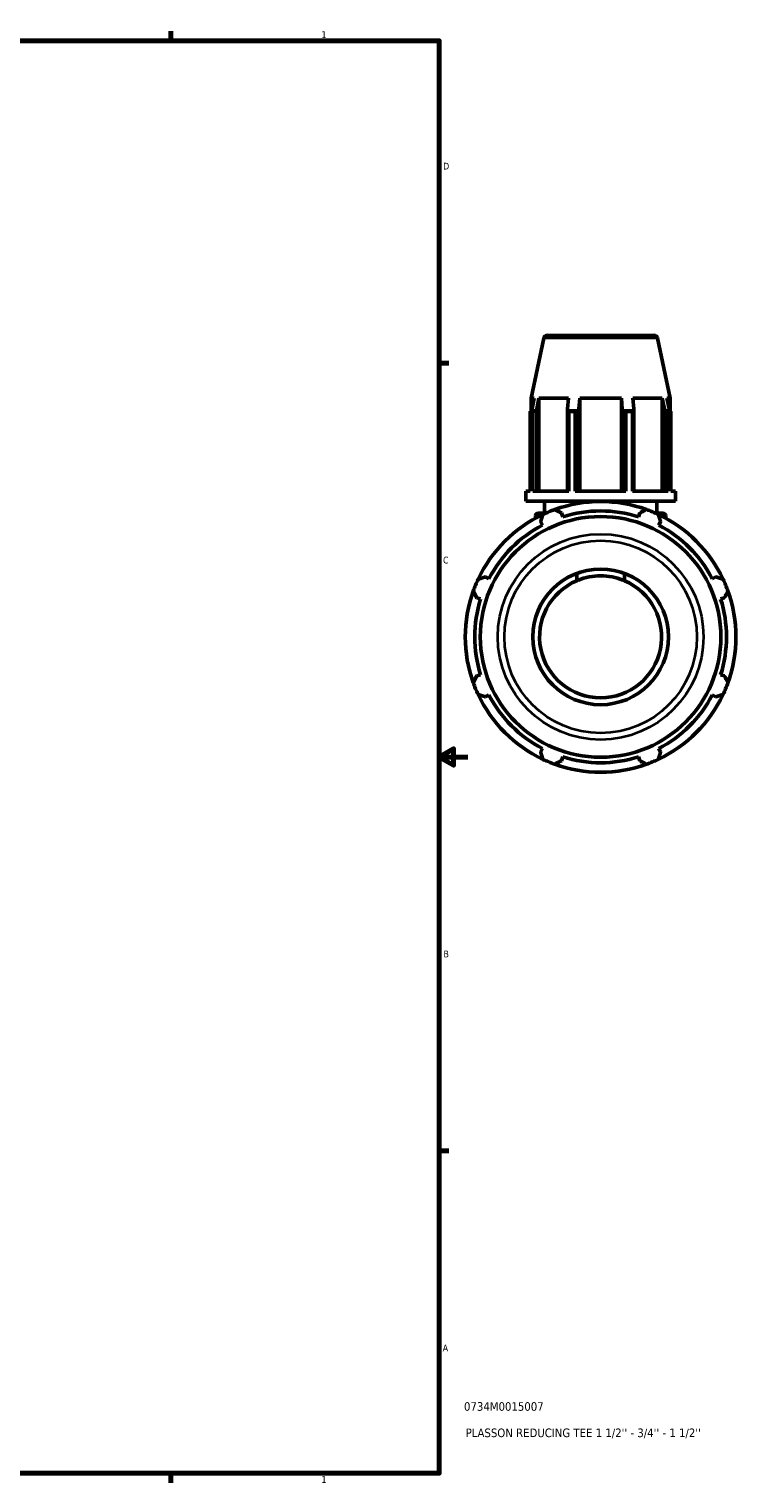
# Model space of a CAD drawing. Header units: inches. Extents: x 0.1 to 45.3, y -10.4 to 31.9.
# Tile 6 of 7: x 27.8 to 37.6, y 0.9 to 21.2. Entities that reach past the tile are written whole.
import ezdxf

# ---------------------------------------------------------------- set-up
doc = ezdxf.new("R2010")
doc.units = ezdxf.units.IN
doc.header["$MEASUREMENT"] = 0
for name, color, linetype, lineweight in [('Border (ANSI)', 7, 'Continuous', 70), ('Title (ANSI)', 7, 'Continuous', 50), ('Visible (ANSI)', 7, 'Continuous', 50), ('Visible Narrow (ANSI)', 7, 'Continuous', 35)]:
    doc.layers.add(name, color=color, linetype=linetype, lineweight=lineweight)
doc.styles.add('Note Text (ANSI)', font='tahoma.ttf')
doc.styles.add('Text Style29', font='tahoma.ttf')

# ---------------------------------------------------------------- blocks, each defined once
blk = doc.blocks.new('Borders Default Border')
at = {"layer": 'Border (ANSI)'}
for p, q in [((29.75, 21), (29.75, 21.134)), ((33.5, 16.5), (33.634, 16.5)), ((33.5, 5.5), (33.634, 5.5)), ((29.75, 1), (29.75, 0.866))]:
    blk.add_line(p, q, dxfattribs=at)
at = {"layer": 'Border (ANSI)', "flags": 128}
for points in [[(0.5, 1), (0.5, 21), (33.5, 21), (33.5, 1), (0.5, 1)], [(33.9, 11), (33.5, 11), (33.7, 11.115), (33.7, 10.885), (33.5, 11)]]:
    blk.add_lwpolyline(points, dxfattribs=at)
at = {"layer": 'Border (ANSI)', "color": 5, "true_color": 0x0000ff, "char_height": 0.0945, "attachment_point": 7, "style": 'Note Text (ANSI)'}
for s, insert in [('1', (31.854, 21.04)), ('D', (33.553, 19.203)), ('C', (33.552, 13.701)), ('B', (33.558, 8.203)), ('A', (33.547, 2.703)), ('1', (31.854, 0.866))]:
    blk.add_mtext(s, dxfattribs=dict(at, insert=insert))
blk = doc.blocks.new('Title Blocks ANSI - Large')
at = {"layer": 'Title (ANSI)', "color": 5, "true_color": 0x0000ff, "style": 'Text Style29'}
for tag, p in [('PART_NUMBER_001', (0.345, 0.873)), ('DESCRIPTION_001', (0.369, 0.505))]:
    blk.add_attdef(tag, p, '', height=0.12, dxfattribs=at)

msp = doc.modelspace()

# ---------------------------------------------------------------- linework, layer by layer
at = {"layer": 'Visible (ANSI)'}
for p, q in [((35.01, 16.888), (36.496, 16.888)), ((34.959, 16.847), (34.781, 16.011)), ((36.547, 16.847), (36.725, 16.011)), ((34.826, 16.011), (34.781, 16.011)), ((34.781, 15.83), (34.781, 16.011)), ((34.855, 15.836), (34.792, 15.836)), ((34.826, 16.011), (34.796, 15.864)), ((34.863, 15.864), (34.891, 16.011)), ((34.863, 14.712), (34.863, 15.864)), ((34.891, 14.712), (34.891, 16.011)), ((35.304, 16.011), (34.891, 16.011)), ((35.304, 16.011), (35.29, 15.864)), ((35.29, 15.864), (35.29, 14.712)), ((35.444, 15.836), (35.292, 15.836)), ((35.451, 15.864), (35.461, 16.011)), ((35.451, 14.712), (35.451, 15.864)), ((36.045, 16.011), (35.461, 16.011)), ((35.461, 14.712), (35.461, 16.011)), ((36.045, 16.011), (36.055, 15.864)), ((36.045, 14.712), (36.045, 16.011)), ((36.055, 15.864), (36.055, 14.712)), ((36.214, 15.836), (36.062, 15.836)), ((36.216, 15.864), (36.202, 16.011)), ((36.615, 16.011), (36.202, 16.011)), ((36.216, 14.712), (36.216, 15.864)), ((36.615, 16.011), (36.643, 15.864)), ((36.615, 14.712), (36.615, 16.011)), ((36.643, 15.864), (36.643, 14.712)), ((36.714, 15.836), (36.651, 15.836)), ((36.71, 15.864), (36.68, 16.011)), ((36.725, 16.011), (36.68, 16.011)), ((36.725, 15.83), (36.725, 16.011)), ((34.807, 15.824), (34.77, 15.824)), ((34.77, 14.712), (34.77, 15.824)), ((34.807, 15.824), (34.807, 14.712)), ((35.399, 15.824), (35.308, 15.824)), ((35.308, 14.712), (35.308, 15.824)), ((35.399, 15.824), (35.399, 14.712)), ((36.198, 15.824), (36.107, 15.824)), ((36.107, 14.712), (36.107, 15.824)), ((36.198, 15.824), (36.198, 14.712)), ((36.736, 15.824), (36.698, 15.824)), ((36.698, 14.712), (36.698, 15.824)), ((36.736, 15.824), (36.736, 14.712)), ((34.708, 14.573), (34.708, 14.712)), ((34.77, 14.712), (34.708, 14.712)), ((35.308, 14.712), (34.807, 14.712)), ((36.107, 14.712), (35.399, 14.712)), ((36.698, 14.712), (36.198, 14.712)), ((36.798, 14.712), (36.736, 14.712)), ((36.798, 14.573), (36.798, 14.712)), ((36.798, 14.573), (34.708, 14.573)), ((34.969, 14.405), (34.969, 14.573)), ((36.537, 14.405), (36.537, 14.573)), ((34.844, 14.335), (34.844, 14.367)), ((34.882, 14.405), (34.983, 14.405)), ((34.915, 14.288), (34.941, 14.238)), ((35.224, 14.355), (35.207, 14.409)), ((36.299, 14.409), (36.282, 14.355)), ((36.523, 14.405), (36.624, 14.405)), ((36.565, 14.238), (36.591, 14.288)), ((36.662, 14.335), (36.662, 14.367)), ((34.194, 13.49), (34.144, 13.516)), ((35.421, 13.565), (35.421, 13.463)), ((36.085, 13.463), (36.085, 13.565)), ((37.362, 13.516), (37.312, 13.49)), ((34.023, 13.224), (34.077, 13.207)), ((37.429, 13.207), (37.483, 13.224)), ((34.077, 12.15), (34.023, 12.133)), ((37.483, 12.133), (37.429, 12.15)), ((34.144, 11.841), (34.194, 11.867)), ((37.312, 11.867), (37.362, 11.841)), ((34.941, 11.119), (34.915, 11.069)), ((35.207, 10.948), (35.224, 11.002)), ((36.282, 11.002), (36.299, 10.948)), ((36.591, 11.069), (36.565, 11.119))]:
    msp.add_line(p, q, dxfattribs=at)
for radius in [1.68, 0.947]:
    msp.add_circle((35.753, 12.678), radius, dxfattribs=at)
for centre, radius, start, end in [((35.01, 16.836), 0.0524, 90, 168), ((36.496, 16.836), 0.0524, 12, 90), ((35.753, 12.678), 1.89, 109.792, 115.208), ((35.753, 12.678), 1.89, 70.208, 109.792), ((35.753, 12.678), 1.758, 72.5, 107.5), ((35.753, 12.678), 1.89, 64.792, 70.208), ((35.753, 12.678), 1.89, 115.208, 154.792), ((35.753, 12.678), 1.758, 117.5, 152.5), ((34.882, 14.367), 0.0379, 90, 180), ((35.753, 12.678), 1.89, 25.208, 64.792), ((35.753, 12.678), 1.758, 27.5, 62.5), ((36.624, 14.367), 0.0379, 0, 90), ((35.753, 12.678), 1.89, 154.792, 160.208), ((35.753, 12.678), 0.852, 112.9228, 67.0772), ((35.753, 12.678), 1.89, 19.792, 25.208), ((35.753, 12.678), 1.89, 160.208, 199.792), ((35.753, 12.678), 1.758, 162.5, 197.5), ((35.753, 12.678), 1.758, 342.5, 17.5), ((35.753, 12.678), 1.89, 340.208, 19.792), ((35.753, 12.678), 1.89, 199.792, 205.208), ((35.753, 12.678), 1.89, 334.792, 340.208), ((35.753, 12.678), 1.89, 205.208, 244.792), ((35.753, 12.678), 1.758, 207.5, 242.5), ((35.753, 12.678), 1.89, 295.208, 334.792), ((35.753, 12.678), 1.758, 297.5, 332.5), ((35.753, 12.678), 1.89, 244.792, 250.208), ((35.753, 12.678), 1.758, 252.5, 287.5), ((35.753, 12.678), 1.89, 289.792, 295.208), ((35.753, 12.678), 1.89, 250.208, 289.792)]:
    msp.add_arc(centre, radius, start, end, dxfattribs=at)
for points, weights in [([(34.77, 15.824), (34.781, 15.83), (34.792, 15.836)], [1, 1.00029693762, 1]), ([(34.792, 15.836), (34.794, 15.85), (34.796, 15.864)], [1, 1.00046175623, 1.00090598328]), ([(34.855, 15.836), (34.832, 15.83), (34.807, 15.824)], [1, 1.00029693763, 1]), ([(34.863, 15.864), (34.859, 15.85), (34.855, 15.836)], [1.00090598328, 1.00046175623, 1]), ([(35.292, 15.836), (35.291, 15.85), (35.29, 15.864)], [1, 1.00046175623, 1.00090598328]), ([(35.308, 15.824), (35.3, 15.83), (35.292, 15.836)], [1, 1.00029693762, 1]), ([(35.444, 15.836), (35.422, 15.83), (35.399, 15.824)], [1, 1.00029693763, 1]), ([(35.451, 15.864), (35.448, 15.85), (35.444, 15.836)], [1.00090598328, 1.00046175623, 1]), ([(36.062, 15.836), (36.058, 15.85), (36.055, 15.864)], [1, 1.00046175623, 1.00090598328]), ([(36.107, 15.824), (36.084, 15.83), (36.062, 15.836)], [1, 1.00029693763, 1]), ([(36.214, 15.836), (36.206, 15.83), (36.198, 15.824)], [1, 1.00029693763, 1]), ([(36.216, 15.864), (36.215, 15.85), (36.214, 15.836)], [1.00090598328, 1.00046175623, 1]), ([(36.651, 15.836), (36.647, 15.85), (36.643, 15.864)], [1, 1.00046175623, 1.00090598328]), ([(36.698, 15.824), (36.674, 15.83), (36.651, 15.836)], [1, 1.00029693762, 1]), ([(36.71, 15.864), (36.712, 15.85), (36.714, 15.836)], [1.00090598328, 1.00046175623, 1]), ([(36.714, 15.836), (36.725, 15.83), (36.736, 15.824)], [1, 1.00029693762, 1]), ([(35.113, 14.457), (35.161, 14.432), (35.207, 14.409)], [1, 1.00122824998, 1.00163967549]), ([(36.299, 14.409), (36.345, 14.432), (36.393, 14.457)], [1.00163967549, 1.00122824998, 1]), ([(34.915, 14.288), (34.931, 14.337), (34.948, 14.388)], [1.00163967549, 1.00122824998, 1]), ([(36.558, 14.388), (36.575, 14.337), (36.591, 14.288)], [1, 1.00122824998, 1.00163967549]), ([(34.043, 13.483), (34.094, 13.5), (34.144, 13.516)], [1, 1.00122824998, 1.00163967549]), ([(37.362, 13.516), (37.412, 13.5), (37.463, 13.483)], [1.00163967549, 1.00122824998, 1]), ([(34.023, 13.224), (33.999, 13.27), (33.975, 13.318)], [1.00163967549, 1.00122824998, 1]), ([(37.531, 13.318), (37.507, 13.27), (37.483, 13.224)], [1, 1.00122824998, 1.00163967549]), ([(33.975, 12.039), (33.999, 12.087), (34.023, 12.133)], [1, 1.00122824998, 1.00163967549]), ([(37.483, 12.133), (37.507, 12.087), (37.531, 12.039)], [1.00163967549, 1.00122824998, 1]), ([(34.144, 11.841), (34.094, 11.857), (34.043, 11.874)], [1.00163967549, 1.00122824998, 1]), ([(37.463, 11.874), (37.412, 11.857), (37.362, 11.841)], [1, 1.00122824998, 1.00163967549]), ([(34.948, 10.968), (34.931, 11.02), (34.915, 11.069)], [1, 1.00122824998, 1.00163967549]), ([(36.591, 11.069), (36.575, 11.02), (36.558, 10.968)], [1.00163967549, 1.00122824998, 1]), ([(35.207, 10.948), (35.161, 10.925), (35.113, 10.9)], [1.00163967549, 1.00122824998, 1]), ([(36.393, 10.9), (36.345, 10.925), (36.299, 10.948)], [1, 1.00122824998, 1.00163967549])]:
    msp.add_rational_spline(points, weights, degree=2, dxfattribs=at)
msp.add_open_spline([(35.421, 13.463), (35.428, 13.466), (35.435, 13.469), (35.49, 13.491), (35.541, 13.506), (35.646, 13.526), (35.7, 13.531), (35.806, 13.531), (35.86, 13.526), (35.965, 13.506), (36.016, 13.491), (36.071, 13.469), (36.078, 13.466), (36.085, 13.463)], degree=3, knots=[2.519146, 2.519146, 2.519146, 2.519146, 2.579578, 2.579578, 2.983882, 2.983882, 3.388186, 3.388186, 3.79249, 3.79249, 4.196795, 4.196795, 4.257227, 4.257227, 4.257227, 4.257227], dxfattribs=at)
at = {"layer": 'Visible Narrow (ANSI)'}
for p, q in [((36.537, 16.847), (34.968, 16.847)), ((34.898, 14.367), (34.844, 14.367)), ((36.662, 14.367), (36.608, 14.367))]:
    msp.add_line(p, q, dxfattribs=at)
for radius in [1.436, 1.344]:
    msp.add_circle((35.753, 12.678), radius, dxfattribs=at)

# ---------------------------------------------------------------- block references
msp.add_blockref('Borders Default Border', (0, 0))
msp.add_blockref('Title Blocks ANSI - Large', (33.5, 1)).add_auto_attribs({'PART_NUMBER_001': '0734M0015007', 'DESCRIPTION_001': "PLASSON REDUCING TEE 1 1/2'' - 3/4'' - 1 1/2''"})

doc.saveas('drawing.dxf')
